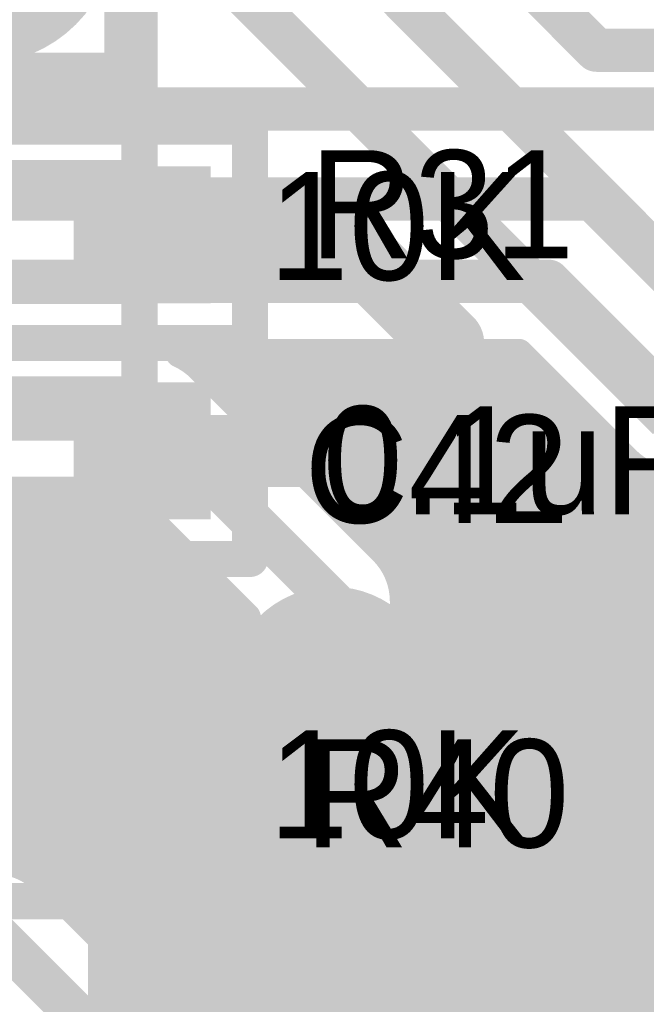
# Model space of a CAD drawing. Extents: x 7.17 to 14.1, y 4 to 11.75.
# Tile 31 of 214: x 8.32 to 8.49, y 7.22 to 7.49. Entities that reach past the tile are written whole.
import ezdxf

# ---------------------------------------------------------------- set-up
doc = ezdxf.new("R2010")
doc.units = 0
doc.layers.get('0').update_dxf_attribs({"linetype": 'CONTINUOUS'})
for name, color, linetype in [('BOTTOMLAYER', 5, 'CONTINUOUS'), ('BOTTOMSOLDER', 6, 'CONTINUOUS'), ('INTERNALPLANE1', 76, 'CONTINUOUS'), ('MECHANICAL1', 6, 'CONTINUOUS'), ('MECHANICAL6', 56, 'CONTINUOUS'), ('MULTILAYER', 9, 'CONTINUOUS'), ('TOPLAYER', 1, 'CONTINUOUS'), ('TOPOVERLAY', 2, 'CONTINUOUS'), ('TOPPASTE', 8, 'CONTINUOUS'), ('TOPSOLDER', 216, 'CONTINUOUS')]:
    doc.layers.add(name, color=color, linetype=linetype)

# ---------------------------------------------------------------- blocks, each defined once
blk = doc.blocks.new('TEST_POINT_PAD_3_65')
at = {"layer": 'BOTTOMSOLDER', "const_width": 0.0365}
blk.add_lwpolyline([(-0.01825, 0, 1), (0.01825, 0, 1)], format="xyb", close=True, dxfattribs=at)
at = {"layer": 'MECHANICAL1', "const_width": 0.01}
for points in [[(-0.03937, 0.03937), (0, 0.03937)], [(-0.03937, -0.03937), (-0.03937, 0.03937)], [(0, 0.03937), (0.03937, 0.03937)], [(0.03937, -0.03937), (0.03937, 0.03937)], [(-0.03937, -0.03937), (0.03937, -0.03937)]]:
    blk.add_lwpolyline(points, dxfattribs=at)
at = {"layer": 'MECHANICAL1', "const_width": 0.005}
for points in [[(-0.04187, 0.03937, 1), (-0.03687, 0.03937, 1)], [(-0.04187, 0.03937, 1), (-0.03687, 0.03937, 1)], [(-0.0025, 0.03937, 1), (0.0025, 0.03937, 1)], [(-0.0025, 0.03937, 1), (0.0025, 0.03937, 1)], [(0.03687, 0.03937, 1), (0.04187, 0.03937, 1)], [(0.03687, 0.03937, 1), (0.04187, 0.03937, 1)], [(-0.04187, -0.03937, 1), (-0.03687, -0.03937, 1)], [(-0.04187, -0.03937, 1), (-0.03687, -0.03937, 1)], [(0.03687, -0.03937, 1), (0.04187, -0.03937, 1)], [(0.03687, -0.03937, 1), (0.04187, -0.03937, 1)]]:
    blk.add_lwpolyline(points, format="xyb", close=True, dxfattribs=at)
at = {"layer": 'MULTILAYER', "const_width": 0.0325}
blk.add_lwpolyline([(-0.01625, 0, 1), (0.01625, 0, 1)], format="xyb", close=True, dxfattribs=at)
at = {"layer": 'TOPOVERLAY', "const_width": 0.01}
for points in [[(-0.043307, 0.043307), (0.043307, 0.043307)], [(-0.043307, -0.043307), (-0.043307, 0.043307)], [(0.043307, 0.03937), (0.043307, 0.043307)], [(0.043307, -0.043307), (0.043307, 0.03937)], [(-0.043307, -0.043307), (0.043307, -0.043307)]]:
    blk.add_lwpolyline(points, dxfattribs=at)
at = {"layer": 'TOPOVERLAY', "const_width": 0.005}
for points in [[(-0.045807, 0.043307, 1), (-0.040807, 0.043307, 1)], [(-0.045807, 0.043307, 1), (-0.040807, 0.043307, 1)], [(0.040807, 0.043307, 1), (0.045807, 0.043307, 1)], [(0.040807, 0.043307, 1), (0.045807, 0.043307, 1)], [(0.040807, 0.03937, 1), (0.045807, 0.03937, 1)], [(0.040807, 0.03937, 1), (0.045807, 0.03937, 1)], [(-0.045807, -0.043307, 1), (-0.040807, -0.043307, 1)], [(-0.045807, -0.043307, 1), (-0.040807, -0.043307, 1)], [(0.040807, -0.043307, 1), (0.045807, -0.043307, 1)], [(0.040807, -0.043307, 1), (0.045807, -0.043307, 1)]]:
    blk.add_lwpolyline(points, format="xyb", close=True, dxfattribs=at)
at = {"layer": 'TOPSOLDER', "const_width": 0.0365}
blk.add_lwpolyline([(-0.01825, 0, 1), (0.01825, 0, 1)], format="xyb", close=True, dxfattribs=at)
blk = doc.blocks.new('0603_66')
at = {"layer": 'MECHANICAL1', "const_width": 0.01}
for points in [[(-0.000531, 0.015748), (0.059468, 0.015748)], [(-0.000531, -0.014252), (-0.000531, 0.015748)], [(0.059468, -0.014252), (0.059468, 0.015748)], [(-0.000531, -0.014252), (0.059468, -0.014252)]]:
    blk.add_lwpolyline(points, dxfattribs=at)
at = {"layer": 'MECHANICAL1', "const_width": 0.005}
for points in [[(-0.003031, 0.015748, 1), (0.001969, 0.015748, 1)], [(-0.003031, 0.015748, 1), (0.001969, 0.015748, 1)], [(0.056968, 0.015748, 1), (0.061968, 0.015748, 1)], [(0.056968, 0.015748, 1), (0.061968, 0.015748, 1)], [(-0.003031, -0.014252, 1), (0.001969, -0.014252, 1)], [(-0.003031, -0.014252, 1), (0.001969, -0.014252, 1)], [(0.056968, -0.014252, 1), (0.061968, -0.014252, 1)], [(0.056968, -0.014252, 1), (0.061968, -0.014252, 1)]]:
    blk.add_lwpolyline(points, format="xyb", close=True, dxfattribs=at)
at = {"layer": 'TOPLAYER'}
for points in [[(-0.015, -0.015), (0.015, -0.015), (-0.015, 0.015), (0.015, 0.015)], [(0.045, -0.015), (0.075, -0.015), (0.045, 0.015), (0.075, 0.015)]]:
    blk.add_solid(points, dxfattribs=at)
at = {"layer": 'TOPOVERLAY', "const_width": 0.01}
for points in [[(-0.03, 0.03), (0.09, 0.03)], [(-0.03, 0), (-0.03, 0.03)], [(0.09, -0.03), (0.09, 0.03)], [(-0.03, -0.03), (-0.03, 0)], [(-0.03, -0.03), (0.09, -0.03)]]:
    blk.add_lwpolyline(points, dxfattribs=at)
at = {"layer": 'TOPOVERLAY', "const_width": 0.005}
for points in [[(-0.0325, 0.03, 1), (-0.0275, 0.03, 1)], [(-0.0325, 0.03, 1), (-0.0275, 0.03, 1)], [(0.0875, 0.03, 1), (0.0925, 0.03, 1)], [(0.0875, 0.03, 1), (0.0925, 0.03, 1)], [(-0.0325, 0, 1), (-0.0275, 0, 1)], [(-0.0325, 0, 1), (-0.0275, 0, 1)], [(-0.0325, -0.03, 1), (-0.0275, -0.03, 1)], [(-0.0325, -0.03, 1), (-0.0275, -0.03, 1)], [(0.0875, -0.03, 1), (0.0925, -0.03, 1)], [(0.0875, -0.03, 1), (0.0925, -0.03, 1)]]:
    blk.add_lwpolyline(points, format="xyb", close=True, dxfattribs=at)
at = {"layer": 'TOPPASTE'}
for points in [[(-0.015, -0.015), (0.015, -0.015), (-0.015, 0.015), (0.015, 0.015)], [(0.045, -0.015), (0.075, -0.015), (0.045, 0.015), (0.075, 0.015)]]:
    blk.add_solid(points, dxfattribs=at)
at = {"layer": 'TOPSOLDER'}
for points in [[(-0.019, -0.019), (0.019, -0.019), (-0.019, 0.019), (0.019, 0.019)], [(0.041, -0.019), (0.079, -0.019), (0.041, 0.019), (0.079, 0.019)]]:
    blk.add_solid(points, dxfattribs=at)
blk = doc.blocks.new('0603_67')
at = {"layer": 'MECHANICAL1', "const_width": 0.01}
for points in [[(-0.000531, -0.014252), (-0.000531, 0.015748)], [(-0.000531, 0.015748), (0.059468, 0.015748)], [(0.059468, -0.014252), (0.059468, 0.015748)], [(-0.000531, -0.014252), (0.059468, -0.014252)]]:
    blk.add_lwpolyline(points, dxfattribs=at)
at = {"layer": 'MECHANICAL1', "const_width": 0.005}
for points in [[(-0.003031, 0.015748, 1), (0.001969, 0.015748, 1)], [(-0.003031, 0.015748, 1), (0.001969, 0.015748, 1)], [(0.056968, 0.015748, 1), (0.061968, 0.015748, 1)], [(0.056968, 0.015748, 1), (0.061968, 0.015748, 1)], [(-0.003031, -0.014252, 1), (0.001969, -0.014252, 1)], [(-0.003031, -0.014252, 1), (0.001969, -0.014252, 1)], [(0.056968, -0.014252, 1), (0.061968, -0.014252, 1)], [(0.056968, -0.014252, 1), (0.061968, -0.014252, 1)]]:
    blk.add_lwpolyline(points, format="xyb", close=True, dxfattribs=at)
at = {"layer": 'TOPLAYER'}
for points in [[(-0.015, -0.015), (0.015, -0.015), (-0.015, 0.015), (0.015, 0.015)], [(0.045, -0.015), (0.075, -0.015), (0.045, 0.015), (0.075, 0.015)]]:
    blk.add_solid(points, dxfattribs=at)
at = {"layer": 'TOPOVERLAY', "const_width": 0.01}
for points in [[(-0.03, 0), (-0.03, 0.03)], [(-0.03, 0.03), (0.09, 0.03)], [(0.09, -0.03), (0.09, 0.03)], [(-0.03, -0.03), (-0.03, 0)], [(-0.03, -0.03), (0.09, -0.03)]]:
    blk.add_lwpolyline(points, dxfattribs=at)
at = {"layer": 'TOPOVERLAY', "const_width": 0.005}
for points in [[(-0.0325, 0.03, 1), (-0.0275, 0.03, 1)], [(-0.0325, 0.03, 1), (-0.0275, 0.03, 1)], [(0.0875, 0.03, 1), (0.0925, 0.03, 1)], [(0.0875, 0.03, 1), (0.0925, 0.03, 1)], [(-0.0325, 0, 1), (-0.0275, 0, 1)], [(-0.0325, 0, 1), (-0.0275, 0, 1)], [(-0.0325, -0.03, 1), (-0.0275, -0.03, 1)], [(-0.0325, -0.03, 1), (-0.0275, -0.03, 1)], [(0.0875, -0.03, 1), (0.0925, -0.03, 1)], [(0.0875, -0.03, 1), (0.0925, -0.03, 1)]]:
    blk.add_lwpolyline(points, format="xyb", close=True, dxfattribs=at)
at = {"layer": 'TOPPASTE'}
for points in [[(-0.015, -0.015), (0.015, -0.015), (-0.015, 0.015), (0.015, 0.015)], [(0.045, -0.015), (0.075, -0.015), (0.045, 0.015), (0.075, 0.015)]]:
    blk.add_solid(points, dxfattribs=at)
at = {"layer": 'TOPSOLDER'}
for points in [[(-0.019, -0.019), (0.019, -0.019), (-0.019, 0.019), (0.019, 0.019)], [(0.041, -0.019), (0.079, -0.019), (0.041, 0.019), (0.079, 0.019)]]:
    blk.add_solid(points, dxfattribs=at)
blk = doc.blocks.new('0603_69')
at = {"layer": 'MECHANICAL1', "const_width": 0.01}
for points in [[(0.059468, 0.015748), (-0.000531, 0.015748)], [(-0.000531, 0.015748), (-0.000531, -0.014252)], [(0.059468, 0.015748), (0.059468, -0.014252)], [(0.059468, -0.014252), (-0.000531, -0.014252)]]:
    blk.add_lwpolyline(points, dxfattribs=at)
at = {"layer": 'MECHANICAL1', "const_width": 0.005}
for points in [[(-0.003031, 0.015748, 1), (0.001969, 0.015748, 1)], [(-0.003031, 0.015748, 1), (0.001969, 0.015748, 1)], [(0.056968, 0.015748, 1), (0.061968, 0.015748, 1)], [(0.056968, 0.015748, 1), (0.061968, 0.015748, 1)], [(-0.003031, -0.014252, 1), (0.001969, -0.014252, 1)], [(-0.003031, -0.014252, 1), (0.001969, -0.014252, 1)], [(0.056968, -0.014252, 1), (0.061968, -0.014252, 1)], [(0.056968, -0.014252, 1), (0.061968, -0.014252, 1)]]:
    blk.add_lwpolyline(points, format="xyb", close=True, dxfattribs=at)
at = {"layer": 'TOPLAYER'}
for points in [[(-0.015, -0.015), (0.015, -0.015), (-0.015, 0.015), (0.015, 0.015)], [(0.045, -0.015), (0.075, -0.015), (0.045, 0.015), (0.075, 0.015)]]:
    blk.add_solid(points, dxfattribs=at)
at = {"layer": 'TOPOVERLAY', "const_width": 0.01}
for points in [[(0.09, 0.03), (-0.03, 0.03)], [(-0.03, 0.03), (-0.03, 0)], [(0.09, 0.03), (0.09, -0.03)], [(-0.03, 0), (-0.03, -0.03)], [(0.09, -0.03), (-0.03, -0.03)]]:
    blk.add_lwpolyline(points, dxfattribs=at)
at = {"layer": 'TOPOVERLAY', "const_width": 0.005}
for points in [[(-0.0325, 0.03, 1), (-0.0275, 0.03, 1)], [(-0.0325, 0.03, 1), (-0.0275, 0.03, 1)], [(0.0875, 0.03, 1), (0.0925, 0.03, 1)], [(0.0875, 0.03, 1), (0.0925, 0.03, 1)], [(-0.0325, 0, 1), (-0.0275, 0, 1)], [(-0.0325, 0, 1), (-0.0275, 0, 1)], [(-0.0325, -0.03, 1), (-0.0275, -0.03, 1)], [(-0.0325, -0.03, 1), (-0.0275, -0.03, 1)], [(0.0875, -0.03, 1), (0.0925, -0.03, 1)], [(0.0875, -0.03, 1), (0.0925, -0.03, 1)]]:
    blk.add_lwpolyline(points, format="xyb", close=True, dxfattribs=at)
at = {"layer": 'TOPPASTE'}
for points in [[(-0.015, -0.015), (0.015, -0.015), (-0.015, 0.015), (0.015, 0.015)], [(0.045, -0.015), (0.075, -0.015), (0.045, 0.015), (0.075, 0.015)]]:
    blk.add_solid(points, dxfattribs=at)
at = {"layer": 'TOPSOLDER'}
for points in [[(-0.019, -0.019), (0.019, -0.019), (-0.019, 0.019), (0.019, 0.019)], [(0.041, -0.019), (0.079, -0.019), (0.041, 0.019), (0.079, 0.019)]]:
    blk.add_solid(points, dxfattribs=at)

msp = doc.modelspace()

# ---------------------------------------------------------------- linework, layer by layer
at = {"layer": 'BOTTOMLAYER'}
for points, const_width in [([(8.264904, 7.47), (8.504904, 7.47)], 0.012), ([(8.249904, 7.445), (8.479904, 7.445)], 0.012), ([(8.479904, 7.445), (8.509904, 7.415)], 0.012), ([(8.237604, 7.422185), (8.467701, 7.422185)], 0.012), ([(8.467701, 7.422185), (8.50329, 7.386596)], 0.012), ([(8.406932, 7.19778), (8.626932, 7.41778)], 0.008), ([(8.414003, 7.19778), (8.634003, 7.41778)], 0.008), ([(8.421074, 7.19778), (8.641074, 7.41778)], 0.008), ([(8.428145, 7.19778), (8.648145, 7.41778)], 0.008), ([(8.435216, 7.19778), (8.655216, 7.41778)], 0.008), ([(8.442288, 7.19778), (8.662287, 7.41778)], 0.008), ([(8.449359, 7.19778), (8.669359, 7.41778)], 0.008), ([(8.45643, 7.19778), (8.67643, 7.41778)], 0.008), ([(8.463501, 7.19778), (8.683501, 7.41778)], 0.008), ([(8.470572, 7.19778), (8.690572, 7.41778)], 0.008), ([(8.477643, 7.19778), (8.697643, 7.41778)], 0.008), ([(8.365249, 7.402185), (8.459417, 7.402185)], 0.008), ([(8.372531, 7.396726), (8.377991, 7.402185)], 0.008), ([(8.373381, 7.402185), (8.574044, 7.201522)], 0.008), ([(8.376067, 7.39319), (8.385062, 7.402185)], 0.008), ([(8.379603, 7.389655), (8.392133, 7.402185)], 0.008), ([(8.380452, 7.402185), (8.577789, 7.204848)], 0.008), ([(8.383138, 7.386119), (8.399204, 7.402185)], 0.008), ([(8.386674, 7.382583), (8.406275, 7.402185)], 0.008), ([(8.387523, 7.402185), (8.582116, 7.207592)], 0.008), ([(8.390209, 7.379048), (8.413346, 7.402185)], 0.008), ([(8.393745, 7.375512), (8.420417, 7.402185)], 0.008), ([(8.394594, 7.402185), (8.587094, 7.209685)], 0.008), ([(8.39728, 7.371977), (8.427488, 7.402185)], 0.008), ([(8.400816, 7.368441), (8.43456, 7.402185)], 0.008), ([(8.401665, 7.402185), (8.592883, 7.210967)], 0.008), ([(8.404351, 7.364906), (8.441631, 7.402185)], 0.008), ([(8.407887, 7.36137), (8.448702, 7.402185)], 0.008), ([(8.408736, 7.402185), (8.599866, 7.211055)], 0.008), ([(8.411423, 7.357835), (8.455773, 7.402185)], 0.008), ([(8.415808, 7.402185), (8.60945, 7.208543)], 0.008), ([(8.422879, 7.402185), (8.626356, 7.198708)], 0.008), ([(8.42995, 7.402185), (8.633427, 7.198708)], 0.008), ([(8.437021, 7.402185), (8.640498, 7.198708)], 0.008), ([(8.444092, 7.402185), (8.647569, 7.198708)], 0.008), ([(8.451163, 7.402185), (8.65464, 7.198708)], 0.008), ([(8.458234, 7.402185), (8.661711, 7.198708)], 0.008), ([(8.459417, 7.402185), (8.489116, 7.372486)], 0.008), ([(8.414958, 7.354299), (8.46113, 7.400471)], 0.008), ([(8.371188, 7.398069), (8.421714, 7.347543)], 0.008), ([(8.418494, 7.350764), (8.464666, 7.396936)], 0.008), ([(8.422026, 7.347225), (8.468201, 7.3934)], 0.008), ([(8.425039, 7.343167), (8.471737, 7.389865)], 0.008), ([(8.205927, 7.383959), (8.357014, 7.383959)], 0.012), ([(8.357014, 7.383959), (8.407604, 7.333369)], 0.012), ([(8.427038, 7.338094), (8.475273, 7.386329)], 0.008), ([(8.428209, 7.332195), (8.478808, 7.382794)], 0.008), ([(8.43172, 7.328634), (8.482344, 7.379258)], 0.008), ([(8.434659, 7.324502), (8.485879, 7.375723)], 0.008), ([(8.436977, 7.319749), (8.489417, 7.37219)], 0.008), ([(8.43855, 7.314251), (8.493471, 7.369172)], 0.008), ([(8.36449, 7.218978), (8.512108, 7.366596)], 0.008), ([(8.368026, 7.215442), (8.519179, 7.366596)], 0.008), ([(8.371561, 7.211907), (8.52625, 7.366596)], 0.008), ([(8.375097, 7.208371), (8.533321, 7.366596)], 0.008), ([(8.378632, 7.204836), (8.540392, 7.366596)], 0.008), ([(8.382168, 7.2013), (8.547464, 7.366596)], 0.008), ([(8.385719, 7.19778), (8.554535, 7.366596)], 0.008), ([(8.39279, 7.19778), (8.561606, 7.366596)], 0.008), ([(8.399861, 7.19778), (8.570159, 7.368078)], 0.008), ([(8.437783, 7.299342), (8.505037, 7.366596)], 0.008), ([(8.439098, 7.307728), (8.498539, 7.367169)], 0.008), ([(8.167372, 7.21278), (8.318551, 7.363959)], 0.008), ([(8.174444, 7.21278), (8.325622, 7.363959)], 0.008), ([(8.181515, 7.21278), (8.332694, 7.363959)], 0.008), ([(8.188586, 7.21278), (8.339765, 7.363959)], 0.008), ([(8.195657, 7.21278), (8.346836, 7.363959)], 0.008), ([(8.249622, 7.363309), (8.415151, 7.19778)], 0.008), ([(8.249912, 7.363959), (8.34873, 7.363959)], 0.008), ([(8.256043, 7.363959), (8.422222, 7.19778)], 0.008), ([(8.263114, 7.363959), (8.429293, 7.19778)], 0.008), ([(8.270185, 7.363959), (8.436364, 7.19778)], 0.008), ([(8.277256, 7.363959), (8.443435, 7.19778)], 0.008), ([(8.284327, 7.363959), (8.450506, 7.19778)], 0.008), ([(8.291398, 7.363959), (8.457577, 7.19778)], 0.008), ([(8.298469, 7.363959), (8.464648, 7.19778)], 0.008), ([(8.30554, 7.363959), (8.47172, 7.19778)], 0.008), ([(8.312612, 7.363959), (8.377511, 7.29906)], 0.008), ([(8.319683, 7.363959), (8.376115, 7.307526)], 0.008), ([(8.326754, 7.363959), (8.376627, 7.314086)], 0.008), ([(8.333825, 7.363959), (8.378177, 7.319607)], 0.008), ([(8.340896, 7.363959), (8.380476, 7.324379)], 0.008), ([(8.347967, 7.363959), (8.383399, 7.328527)], 0.008), ([(8.34873, 7.363959), (8.383749, 7.32894)], 0.008), ([(8.202728, 7.21278), (8.351318, 7.36137)], 0.008), ([(8.209799, 7.21278), (8.354854, 7.357835)], 0.008), ([(8.247186, 7.358673), (8.40808, 7.19778)], 0.008), ([(8.21687, 7.21278), (8.358389, 7.354299)], 0.008), ([(8.244333, 7.354456), (8.401008, 7.19778)], 0.008), ([(8.223941, 7.21278), (8.361925, 7.350764)], 0.008), ([(8.241087, 7.35063), (8.393937, 7.19778)], 0.008), ([(8.23746, 7.347186), (8.386866, 7.19778)], 0.008), ([(8.279602, 7.261369), (8.36546, 7.347228)], 0.008), ([(8.286899, 7.261596), (8.368996, 7.343693)], 0.008), ([(8.424626, 7.343869), (8.570865, 7.19763)], 0.008), ([(8.293971, 7.261596), (8.372532, 7.340157)], 0.008), ([(8.301042, 7.261596), (8.376067, 7.336622)], 0.008), ([(8.308113, 7.261596), (8.379603, 7.333086)], 0.008), ([(8.407604, 7.308369), (8.407604, 7.333369)], 0.012), ([(8.427599, 7.333825), (8.568279, 7.193145)], 0.008), ([(8.315125, 7.261537), (8.383138, 7.32955)], 0.008), ([(8.320879, 7.26022), (8.377176, 7.316517)], 0.008), ([(8.438102, 7.316251), (8.566374, 7.187979)], 0.008), ([(8.325438, 7.257708), (8.376104, 7.308374)], 0.008), ([(8.439103, 7.308178), (8.565348, 7.181934)], 0.008), ([(8.329135, 7.254334), (8.376763, 7.301961)], 0.008), ([(8.438411, 7.301799), (8.565701, 7.17451)], 0.008), ([(8.33267, 7.250798), (8.37841, 7.296538)], 0.008), ([(8.436741, 7.296398), (8.567543, 7.165596)], 0.008), ([(8.336206, 7.247262), (8.380787, 7.291844)], 0.008), ([(8.434346, 7.291722), (8.560472, 7.165596)], 0.008), ([(8.339741, 7.243727), (8.383778, 7.287764)], 0.008), ([(8.431339, 7.287659), (8.510879, 7.208119)], 0.008), ([(8.343277, 7.240191), (8.387339, 7.284253)], 0.008), ([(8.427762, 7.284164), (8.502647, 7.209279)], 0.008), ([(8.346812, 7.236656), (8.391471, 7.281314)], 0.008), ([(8.423614, 7.281241), (8.496193, 7.208662)], 0.008), ([(8.350348, 7.23312), (8.396224, 7.278996)], 0.008), ([(8.360955, 7.222514), (8.416631, 7.27819)], 0.008), ([(8.398295, 7.278276), (8.478397, 7.198174)], 0.008), ([(8.418842, 7.278942), (8.490742, 7.207042)], 0.008), ([(8.353884, 7.229585), (8.401722, 7.277423)], 0.008), ([(8.357419, 7.226049), (8.408245, 7.276876)], 0.008), ([(8.406761, 7.27688), (8.481926, 7.201715)], 0.008), ([(8.413321, 7.277392), (8.486026, 7.204687)], 0.008), ([(8.327762, 7.255706), (8.385688, 7.19778)], 0.008), ([(8.313588, 7.241596), (8.377404, 7.17778)], 0.012)]:
    msp.add_lwpolyline(points, dxfattribs=dict(at, const_width=const_width))
for points, const_width in [([(8.476904, 7.445, 1), (8.482904, 7.445, 1)], 0.006), ([(8.476904, 7.445, 1), (8.482904, 7.445, 1)], 0.006), ([(8.464701, 7.422185, 1), (8.470701, 7.422185, 1)], 0.006), ([(8.464701, 7.422185, 1), (8.470701, 7.422185, 1)], 0.006), ([(8.363249, 7.402185, 1), (8.367249, 7.402185, 1)], 0.004), ([(8.363249, 7.402185, 1), (8.367249, 7.402185, 1)], 0.004), ([(8.363249, 7.402185, 1), (8.367249, 7.402185, 1)], 0.004), ([(8.371381, 7.402185, 1), (8.375381, 7.402185, 1)], 0.004), ([(8.375991, 7.402185, 1), (8.379991, 7.402185, 1)], 0.004), ([(8.378452, 7.402185, 1), (8.382452, 7.402185, 1)], 0.004), ([(8.383062, 7.402185, 1), (8.387062, 7.402185, 1)], 0.004), ([(8.385523, 7.402185, 1), (8.389523, 7.402185, 1)], 0.004), ([(8.390133, 7.402185, 1), (8.394133, 7.402185, 1)], 0.004), ([(8.392594, 7.402185, 1), (8.396594, 7.402185, 1)], 0.004), ([(8.397204, 7.402185, 1), (8.401204, 7.402185, 1)], 0.004), ([(8.399665, 7.402185, 1), (8.403665, 7.402185, 1)], 0.004), ([(8.404275, 7.402185, 1), (8.408275, 7.402185, 1)], 0.004), ([(8.406736, 7.402185, 1), (8.410737, 7.402185, 1)], 0.004), ([(8.411346, 7.402185, 1), (8.415346, 7.402185, 1)], 0.004), ([(8.413808, 7.402185, 1), (8.417808, 7.402185, 1)], 0.004), ([(8.418417, 7.402185, 1), (8.422417, 7.402185, 1)], 0.004), ([(8.420879, 7.402185, 1), (8.424879, 7.402185, 1)], 0.004), ([(8.425488, 7.402185, 1), (8.429488, 7.402185, 1)], 0.004), ([(8.42795, 7.402185, 1), (8.43195, 7.402185, 1)], 0.004), ([(8.432559, 7.402185, 1), (8.436559, 7.402185, 1)], 0.004), ([(8.435021, 7.402185, 1), (8.439021, 7.402185, 1)], 0.004), ([(8.439631, 7.402185, 1), (8.443631, 7.402185, 1)], 0.004), ([(8.442092, 7.402185, 1), (8.446092, 7.402185, 1)], 0.004), ([(8.446702, 7.402185, 1), (8.450702, 7.402185, 1)], 0.004), ([(8.449163, 7.402185, 1), (8.453163, 7.402185, 1)], 0.004), ([(8.453773, 7.402185, 1), (8.457773, 7.402185, 1)], 0.004), ([(8.456234, 7.402185, 1), (8.460234, 7.402185, 1)], 0.004), ([(8.457417, 7.402185, 1), (8.461417, 7.402185, 1)], 0.004), ([(8.457417, 7.402185, 1), (8.461417, 7.402185, 1)], 0.004), ([(8.45913, 7.400471, 1), (8.46313, 7.400471, 1)], 0.004), ([(8.369156, 7.398101, 1), (8.373156, 7.398101, 1)], 0.004), ([(8.369188, 7.398069, 1), (8.373188, 7.398069, 1)], 0.004), ([(8.369188, 7.398069, 1), (8.373188, 7.398069, 1)], 0.004), ([(8.370531, 7.396726, 1), (8.374531, 7.396726, 1)], 0.004), ([(8.462666, 7.396936, 1), (8.466666, 7.396936, 1)], 0.004), ([(8.374067, 7.39319, 1), (8.378067, 7.39319, 1)], 0.004), ([(8.466201, 7.3934, 1), (8.470201, 7.3934, 1)], 0.004), ([(8.377603, 7.389655, 1), (8.381602, 7.389655, 1)], 0.004), ([(8.469737, 7.389865, 1), (8.473737, 7.389865, 1)], 0.004), ([(8.354014, 7.383959, 1), (8.360014, 7.383959, 1)], 0.006), ([(8.354014, 7.383959, 1), (8.360014, 7.383959, 1)], 0.006), ([(8.381138, 7.386119, 1), (8.385138, 7.386119, 1)], 0.004), ([(8.473273, 7.386329, 1), (8.477272, 7.386329, 1)], 0.004), ([(8.384674, 7.382583, 1), (8.388674, 7.382583, 1)], 0.004), ([(8.476808, 7.382794, 1), (8.480808, 7.382794, 1)], 0.004), ([(8.480344, 7.379258, 1), (8.484344, 7.379258, 1)], 0.004), ([(8.388209, 7.379048, 1), (8.392209, 7.379048, 1)], 0.004), ([(8.391745, 7.375512, 1), (8.395745, 7.375512, 1)], 0.004), ([(8.483879, 7.375723, 1), (8.487879, 7.375723, 1)], 0.004), ([(8.39528, 7.371977, 1), (8.39928, 7.371977, 1)], 0.004), ([(8.487116, 7.372486, 1), (8.491116, 7.372486, 1)], 0.004), ([(8.487116, 7.372486, 1), (8.491116, 7.372486, 1)], 0.004), ([(8.487148, 7.372454, 1), (8.491148, 7.372454, 1)], 0.004), ([(8.487417, 7.37219, 1), (8.491417, 7.37219, 1)], 0.004), ([(8.398816, 7.368441, 1), (8.402816, 7.368441, 1)], 0.004), ([(8.491471, 7.369172, 1), (8.495471, 7.369172, 1)], 0.004), ([(8.496538, 7.367169, 1), (8.500538, 7.367169, 1)], 0.004), ([(8.316551, 7.363959, 1), (8.320551, 7.363959, 1)], 0.004), ([(8.317683, 7.363959, 1), (8.321683, 7.363959, 1)], 0.004), ([(8.323623, 7.363959, 1), (8.327623, 7.363959, 1)], 0.004), ([(8.324754, 7.363959, 1), (8.328754, 7.363959, 1)], 0.004), ([(8.330694, 7.363959, 1), (8.334694, 7.363959, 1)], 0.004), ([(8.331825, 7.363959, 1), (8.335825, 7.363959, 1)], 0.004), ([(8.337765, 7.363959, 1), (8.341765, 7.363959, 1)], 0.004), ([(8.338896, 7.363959, 1), (8.342896, 7.363959, 1)], 0.004), ([(8.344836, 7.363959, 1), (8.348836, 7.363959, 1)], 0.004), ([(8.345967, 7.363959, 1), (8.349967, 7.363959, 1)], 0.004), ([(8.34673, 7.363959, 1), (8.35073, 7.363959, 1)], 0.004), ([(8.34673, 7.363959, 1), (8.35073, 7.363959, 1)], 0.004), ([(8.402351, 7.364906, 1), (8.406351, 7.364906, 1)], 0.004), ([(8.349318, 7.36137, 1), (8.353318, 7.36137, 1)], 0.004), ([(8.405887, 7.36137, 1), (8.409887, 7.36137, 1)], 0.004), ([(8.352854, 7.357835, 1), (8.356854, 7.357835, 1)], 0.004), ([(8.409422, 7.357835, 1), (8.413422, 7.357835, 1)], 0.004), ([(8.356389, 7.354299, 1), (8.360389, 7.354299, 1)], 0.004), ([(8.412958, 7.354299, 1), (8.416958, 7.354299, 1)], 0.004), ([(8.359925, 7.350764, 1), (8.363925, 7.350764, 1)], 0.004), ([(8.416494, 7.350764, 1), (8.420494, 7.350764, 1)], 0.004), ([(8.363461, 7.347228, 1), (8.36746, 7.347228, 1)], 0.004), ([(8.419714, 7.347543, 1), (8.423714, 7.347543, 1)], 0.004), ([(8.419714, 7.347543, 1), (8.423714, 7.347543, 1)], 0.004), ([(8.419746, 7.347511, 1), (8.423746, 7.347511, 1)], 0.004), ([(8.420026, 7.347225, 1), (8.424026, 7.347225, 1)], 0.004), ([(8.366996, 7.343693, 1), (8.370996, 7.343693, 1)], 0.004), ([(8.422626, 7.343869, 1), (8.426626, 7.343869, 1)], 0.004), ([(8.423039, 7.343167, 1), (8.427039, 7.343167, 1)], 0.004), ([(8.370532, 7.340157, 1), (8.374532, 7.340157, 1)], 0.004), ([(8.374067, 7.336622, 1), (8.378067, 7.336622, 1)], 0.004), ([(8.425038, 7.338094, 1), (8.429038, 7.338094, 1)], 0.004), ([(8.377603, 7.333086, 1), (8.381603, 7.333086, 1)], 0.004), ([(8.404604, 7.333369, 1), (8.410604, 7.333369, 1)], 0.006), ([(8.404604, 7.333369, 1), (8.410604, 7.333369, 1)], 0.006), ([(8.425599, 7.333825, 1), (8.429599, 7.333825, 1)], 0.004), ([(8.425604, 7.333369, 1), (8.429604, 7.333369, 1)], 0.004), ([(8.425604, 7.333369, 1), (8.429604, 7.333369, 1)], 0.004), ([(8.425604, 7.332705, 1), (8.429604, 7.332705, 1)], 0.004), ([(8.426209, 7.332195, 1), (8.430209, 7.332195, 1)], 0.004), ([(8.381138, 7.32955, 1), (8.385138, 7.32955, 1)], 0.004), ([(8.381399, 7.328527, 1), (8.385399, 7.328527, 1)], 0.004), ([(8.381749, 7.32894, 1), (8.385749, 7.32894, 1)], 0.004), ([(8.381749, 7.32894, 1), (8.385749, 7.32894, 1)], 0.004), ([(8.42972, 7.328634, 1), (8.43372, 7.328634, 1)], 0.004), ([(8.432659, 7.324502, 1), (8.436659, 7.324502, 1)], 0.004), ([(8.378476, 7.324379, 1), (8.382476, 7.324379, 1)], 0.004), ([(8.376177, 7.319607, 1), (8.380177, 7.319607, 1)], 0.004), ([(8.434977, 7.319749, 1), (8.438977, 7.319749, 1)], 0.004), ([(8.375176, 7.316517, 1), (8.379176, 7.316517, 1)], 0.004), ([(8.374627, 7.314086, 1), (8.378627, 7.314086, 1)], 0.004), ([(8.436102, 7.316251, 1), (8.440102, 7.316251, 1)], 0.004), ([(8.43655, 7.314251, 1), (8.44055, 7.314251, 1)], 0.004), ([(8.374104, 7.308374, 1), (8.378104, 7.308374, 1)], 0.004), ([(8.404604, 7.308369, 1), (8.410604, 7.308369, 1)], 0.006), ([(8.437103, 7.308178, 1), (8.441103, 7.308178, 1)], 0.004), ([(8.437104, 7.308369, 1), (8.441104, 7.308369, 1)], 0.004), ([(8.437104, 7.308369, 1), (8.441104, 7.308369, 1)], 0.004), ([(8.374115, 7.307526, 1), (8.378115, 7.307526, 1)], 0.004), ([(8.437098, 7.307728, 1), (8.441097, 7.307728, 1)], 0.004), ([(8.374763, 7.301961, 1), (8.378763, 7.301961, 1)], 0.004), ([(8.436411, 7.301799, 1), (8.440411, 7.301799, 1)], 0.004), ([(8.375511, 7.29906, 1), (8.379511, 7.29906, 1)], 0.004), ([(8.435783, 7.299342, 1), (8.439783, 7.299342, 1)], 0.004), ([(8.37641, 7.296538, 1), (8.38041, 7.296538, 1)], 0.004), ([(8.434741, 7.296398, 1), (8.438741, 7.296398, 1)], 0.004), ([(8.378787, 7.291844, 1), (8.382787, 7.291844, 1)], 0.004), ([(8.432346, 7.291722, 1), (8.436346, 7.291722, 1)], 0.004), ([(8.381778, 7.287764, 1), (8.385778, 7.287764, 1)], 0.004), ([(8.429339, 7.287659, 1), (8.433339, 7.287659, 1)], 0.004), ([(8.385339, 7.284253, 1), (8.389339, 7.284253, 1)], 0.004), ([(8.425762, 7.284164, 1), (8.429762, 7.284164, 1)], 0.004), ([(8.389471, 7.281314, 1), (8.393471, 7.281314, 1)], 0.004), ([(8.421614, 7.281241, 1), (8.425614, 7.281241, 1)], 0.004), ([(8.394224, 7.278996, 1), (8.398224, 7.278996, 1)], 0.004), ([(8.396294, 7.278276, 1), (8.400294, 7.278276, 1)], 0.004), ([(8.414631, 7.27819, 1), (8.418631, 7.27819, 1)], 0.004), ([(8.416842, 7.278942, 1), (8.420842, 7.278942, 1)], 0.004), ([(8.399722, 7.277423, 1), (8.403722, 7.277423, 1)], 0.004), ([(8.404761, 7.27688, 1), (8.408761, 7.27688, 1)], 0.004), ([(8.406245, 7.276876, 1), (8.410245, 7.276876, 1)], 0.004), ([(8.411321, 7.277392, 1), (8.415321, 7.277392, 1)], 0.004), ([(8.318879, 7.26022, 1), (8.322879, 7.26022, 1)], 0.004), ([(8.323438, 7.257708, 1), (8.327438, 7.257708, 1)], 0.004), ([(8.32573, 7.255738, 1), (8.32973, 7.255738, 1)], 0.004), ([(8.325762, 7.255706, 1), (8.329762, 7.255706, 1)], 0.004), ([(8.325762, 7.255706, 1), (8.329762, 7.255706, 1)], 0.004), ([(8.327135, 7.254334, 1), (8.331135, 7.254334, 1)], 0.004), ([(8.33067, 7.250798, 1), (8.33467, 7.250798, 1)], 0.004), ([(8.334206, 7.247262, 1), (8.338206, 7.247262, 1)], 0.004), ([(8.337741, 7.243727, 1), (8.341741, 7.243727, 1)], 0.004), ([(8.341277, 7.240191, 1), (8.345277, 7.240191, 1)], 0.004), ([(8.344812, 7.236656, 1), (8.348812, 7.236656, 1)], 0.004), ([(8.348348, 7.23312, 1), (8.352348, 7.23312, 1)], 0.004), ([(8.351883, 7.229585, 1), (8.355883, 7.229585, 1)], 0.004), ([(8.355419, 7.226049, 1), (8.359419, 7.226049, 1)], 0.004), ([(8.358955, 7.222514, 1), (8.362955, 7.222514, 1)], 0.004), ([(8.36249, 7.218978, 1), (8.36649, 7.218978, 1)], 0.004)]:
    msp.add_lwpolyline(points, format="xyb", close=True, dxfattribs=dict(at, const_width=const_width))
at = {"layer": 'BOTTOMLAYER', "const_width": 0.008}
for points in [[(8.365249, 7.402185, -0.09107), (8.371188, 7.398069)], [(8.365249, 7.402185, -0.090504), (8.371156, 7.398101)], [(8.50329, 7.366596, -0.199496), (8.489116, 7.372486)], [(8.50329, 7.366596, -0.198912), (8.489148, 7.372454)], [(8.421714, 7.347543, -0.199496), (8.427604, 7.333369)], [(8.421746, 7.347511, -0.198912), (8.427604, 7.333369)], [(8.427604, 7.332705, -0.224378), (8.439104, 7.308369)], [(8.439104, 7.308369, -1.438438), (8.383749, 7.32894)], [(8.313588, 7.261596, -0.199496), (8.327762, 7.255706)], [(8.313588, 7.261596, -0.198912), (8.32773, 7.255738)]]:
    msp.add_lwpolyline(points, format="xyb", dxfattribs=at)
at = {"layer": 'BOTTOMSOLDER', "const_width": 0.0215}
for points in [[(8.429054, 7.375082, 1), (8.450554, 7.375082, 1)], [(8.396854, 7.308369, 1), (8.418354, 7.308369, 1)]]:
    msp.add_lwpolyline(points, format="xyb", close=True, dxfattribs=at)
at = {"layer": 'INTERNALPLANE1'}
for points, const_width in [([(8.291154, 7.52, 1), (8.328654, 7.52, 1)], 0.0375), ([(8.425304, 7.375082, 1), (8.454304, 7.375082, 1)], 0.029), ([(8.393104, 7.308369, 1), (8.422104, 7.308369, 1)], 0.029)]:
    msp.add_lwpolyline(points, format="xyb", close=True, dxfattribs=dict(at, const_width=const_width))
at = {"layer": 'MECHANICAL6', "const_width": 0.01}
msp.add_lwpolyline([(8.354071, 6.170795), (8.354071, 9.065795)], dxfattribs=at)
at = {"layer": 'TOPLAYER'}
for points, const_width in [([(8.422405, 7.544904), (8.480989, 7.48632)], 0.012), ([(8.387405, 7.539904), (8.517759, 7.40955)], 0.012), ([(8.362405, 7.522499), (8.500944, 7.38396)], 0.012), ([(8.480989, 7.48632), (8.597404, 7.48632)], 0.012), ([(8.354804, 7.435082), (8.409804, 7.435082)], 0.02), ([(8.409804, 7.435082), (8.439804, 7.405082)], 0.02), ([(8.439804, 7.375082), (8.439804, 7.405082)], 0.02), ([(8.354804, 7.375082), (8.439804, 7.375082)], 0.02), ([(8.439804, 7.375082), (8.469804, 7.375082)], 0.012), ([(8.469804, 7.375082), (8.486516, 7.35837)], 0.012), ([(8.486516, 7.35837), (8.597404, 7.35837)], 0.012), ([(8.294804, 7.340082), (8.354804, 7.280082)], 0.025), ([(8.407604, 7.123369), (8.407604, 7.308369)], 0.012), ([(8.354804, 7.101673), (8.354804, 7.280082)], 0.03)]:
    msp.add_lwpolyline(points, dxfattribs=dict(at, const_width=const_width))
for points, const_width in [([(8.477989, 7.48632, 1), (8.483989, 7.48632, 1)], 0.006), ([(8.477989, 7.48632, 1), (8.483989, 7.48632, 1)], 0.006), ([(8.349804, 7.435082, 1), (8.359804, 7.435082, 1)], 0.01), ([(8.404804, 7.435082, 1), (8.414804, 7.435082, 1)], 0.01), ([(8.404804, 7.435082, 1), (8.414804, 7.435082, 1)], 0.01), ([(8.434804, 7.405082, 1), (8.444804, 7.405082, 1)], 0.01), ([(8.434804, 7.405082, 1), (8.444804, 7.405082, 1)], 0.01), ([(8.349804, 7.375082, 1), (8.359804, 7.375082, 1)], 0.01), ([(8.434804, 7.375082, 1), (8.444804, 7.375082, 1)], 0.01), ([(8.434804, 7.375082, 1), (8.444804, 7.375082, 1)], 0.01), ([(8.436804, 7.375082, 1), (8.442804, 7.375082, 1)], 0.006), ([(8.466804, 7.375082, 1), (8.472804, 7.375082, 1)], 0.006), ([(8.466804, 7.375082, 1), (8.472804, 7.375082, 1)], 0.006), ([(8.483516, 7.35837, 1), (8.489516, 7.35837, 1)], 0.006), ([(8.483516, 7.35837, 1), (8.489516, 7.35837, 1)], 0.006), ([(8.404604, 7.308369, 1), (8.410604, 7.308369, 1)], 0.006), ([(8.347304, 7.280082, 1), (8.362304, 7.280082, 1)], 0.015), ([(8.348554, 7.280082, 1), (8.361054, 7.280082, 1)], 0.0125)]:
    msp.add_lwpolyline(points, format="xyb", close=True, dxfattribs=dict(at, const_width=const_width))
at = {"layer": 'TOPSOLDER', "const_width": 0.0215}
for points in [[(8.429054, 7.375082, 1), (8.450554, 7.375082, 1)], [(8.396854, 7.308369, 1), (8.418354, 7.308369, 1)]]:
    msp.add_lwpolyline(points, format="xyb", close=True, dxfattribs=at)

# ---------------------------------------------------------------- block references
for name, p, rotation in [('TEST_POINT_PAD_3_65', (8.309904, 7.52), 360), ('0603_66', (8.294804, 7.435082), 360), ('0603_67', (8.294804, 7.375082), 360), ('0603_69', (8.354804, 7.280082), 180)]:
    msp.add_blockref(name, p, dxfattribs=dict(rotation=rotation))

# ---------------------------------------------------------------- texts
at = {"layer": 'MECHANICAL1'}
for s, p in [('10K', (8.389904, 7.4225)), ('0.1uF', (8.404904, 7.3575)), ('10K', (8.389904, 7.2675))]:
    msp.add_text(s, height=0.03, dxfattribs=at).set_placement(p)
at = {"layer": 'TOPOVERLAY'}
for s, p in [('R31', (8.401313, 7.428573)), ('C42', (8.399804, 7.355082)), ('R40', (8.399904, 7.265))]:
    msp.add_text(s, height=0.03, dxfattribs=at).set_placement(p)

doc.saveas('drawing.dxf')
